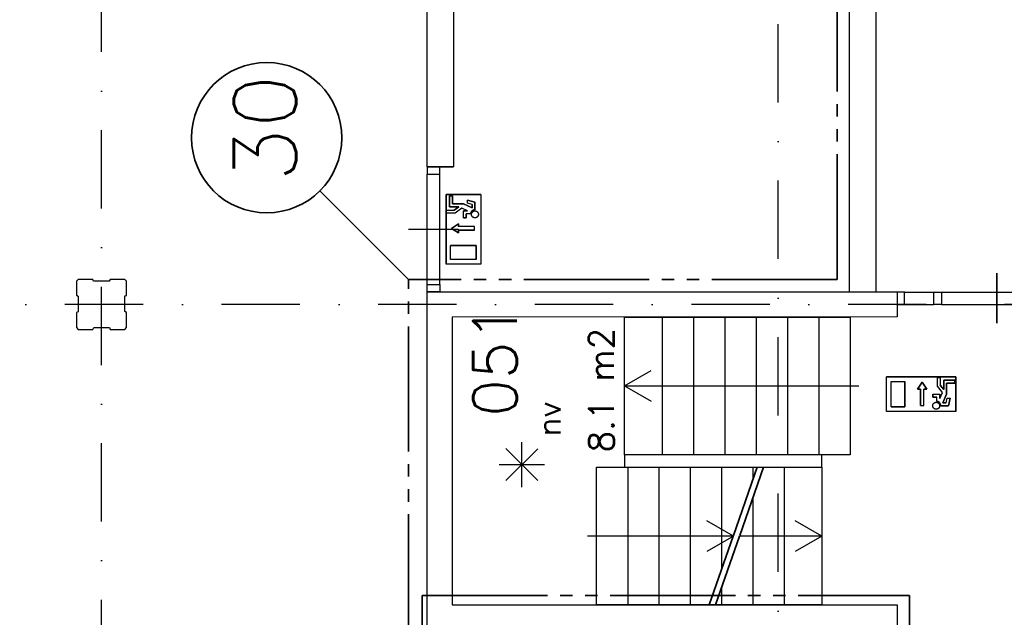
# Model space of a CAD drawing. Extents: x 36324 to 146208, y -50294 to 26426.
# Tile 29 of 39: x 98910 to 106769, y 11098 to 15871. Entities that reach past the tile are written whole.
import ezdxf
from ezdxf.enums import TextEntityAlignment as Align

# ---------------------------------------------------------------- set-up
doc = ezdxf.new("R2010")
doc.units = 0
doc.header["$LTSCALE"] = 100
doc.linetypes.add('B0302', pattern=[12.5, 6.25, -3.125, 0, -3.125])
doc.linetypes.add('B0804', pattern=[15, 10, -1, 1, -1, 1, -1])
for name, color, linetype in [('Bouwkundig', 253, 'CONTINUOUS'), ('Bouwkundig tekst', 252, 'CONTINUOUS'), ('Stramien', 252, 'B0302')]:
    doc.layers.add(name, color=color, linetype=linetype)
doc.layers.add('brandscheiding', color=40, linetype='B0804', lineweight=35)
doc.styles.add('bouwk tekst', font='romans.shx')
doc.styles.get("Standard").update_dxf_attribs({"font": 'romans.shx'})

msp = doc.modelspace()

# ---------------------------------------------------------------- linework, layer by layer
at = {"layer": 'Bouwkundig', "linetype": 'Continuous'}
for p, q in [((102590.3, 14473.7), (102312.8, 14473.7)), ((102312.8, 14473.7), (102312.8, 13918.8)), ((102340.6, 14464.5), (102340.6, 14376.6)), ((102363.7, 14464.5), (102340.6, 14464.5)), ((102363.7, 14399.7), (102363.7, 14464.5)), ((102590.3, 14473.7), (102590.3, 13918.8)), ((102452.5, 14399.7), (102363.7, 14399.7)), ((102520.9, 14368.6), (102452.5, 14399.7)), ((102544, 14413.6), (102483.9, 14428.6)), ((102483.9, 14404.8), (102483.9, 14428.6)), ((102520.9, 14395.5), (102483.9, 14404.8)), ((102520.9, 14395.5), (102520.9, 14368.6)), ((102544, 14352.6), (102544, 14413.6)), ((102317.5, 14348.9), (102378.9, 14348.9)), ((102317.5, 14325.7), (102317.5, 14348.9)), ((102386.8, 14325.7), (102317.5, 14325.7)), ((102340.6, 14376.6), (102414.5, 14376.6)), ((102414.5, 14376.6), (102378.9, 14348.9)), ((102438.2, 14365.7), (102386.8, 14325.7)), ((102485.2, 14344.2), (102438.1, 14365.6)), ((102451.6, 14288.7), (102451.6, 14344.2)), ((102485.2, 14344.2), (102451.6, 14344.2)), ((102474.7, 14288.7), (102474.7, 14321.1)), ((102508.2, 14321.1), (102474.7, 14321.1)), ((102356.2, 14204.6), (102411.7, 14241.6)), ((102411.7, 14241.6), (102411.7, 14218.5)), ((102451.6, 14288.7), (102474.7, 14288.7)), ((102411.7, 14167.6), (102356.2, 14204.6)), ((102541.1, 14218.5), (102411.7, 14218.5)), ((102411.7, 14190.8), (102411.7, 14167.6)), ((102541.1, 14190.8), (102411.7, 14190.8)), ((102349.8, 13955.8), (102349.8, 14066.8)), ((102553.3, 14066.8), (102349.8, 14066.8)), ((102553.3, 13955.8), (102553.3, 14066.8)), ((102590.3, 13918.8), (102312.8, 13918.8)), ((102553.3, 13955.8), (102349.8, 13955.8)), ((106382.8, 13018.8), (105827.9, 13018.8)), ((105827.9, 12741.4), (105827.9, 13018.8)), ((105864.9, 12981.8), (105975.9, 12981.8)), ((105864.9, 12778.4), (105864.9, 12981.8)), ((105975.9, 12778.4), (105975.9, 12981.8)), ((106076.7, 12920), (106113.7, 12975.5)), ((106113.7, 12975.5), (106150.7, 12920)), ((106234.8, 12944.8), (106234.8, 13014.2)), ((106234.8, 13014.2), (106257.9, 13014.2)), ((106257.9, 13014.2), (106257.9, 12952.8)), ((106373.5, 12991.1), (106285.7, 12991.1)), ((106285.7, 12991.1), (106285.7, 12917.1)), ((106308.8, 12967.9), (106373.5, 12967.9)), ((106308.8, 12879.2), (106308.8, 12967.9)), ((106373.5, 12967.9), (106373.5, 12991.1)), ((106382.8, 12741.4), (106382.8, 13018.8)), ((106099.8, 12920), (106076.7, 12920)), ((106099.8, 12790.5), (106099.8, 12920)), ((106127.6, 12790.5), (106127.6, 12920)), ((106150.7, 12920), (106127.6, 12920)), ((106274.8, 12893.4), (106234.8, 12944.8)), ((106253.3, 12846.5), (106274.7, 12893.6)), ((106285.7, 12917.1), (106257.9, 12952.8)), ((106197.8, 12880.1), (106253.3, 12880.1)), ((106197.8, 12880.1), (106197.8, 12857)), ((106197.8, 12857), (106230.2, 12857)), ((106230.2, 12823.4), (106230.2, 12857)), ((106253.3, 12846.5), (106253.3, 12880.1)), ((106277.7, 12810.7), (106308.8, 12879.2)), ((106304.6, 12810.7), (106277.7, 12810.7)), ((106304.6, 12810.7), (106313.9, 12847.7)), ((106313.9, 12847.7), (106337.7, 12847.7)), ((106322.7, 12787.6), (106337.7, 12847.7)), ((106382.8, 12741.4), (105827.9, 12741.4)), ((105864.9, 12778.4), (105975.9, 12778.4)), ((106261.7, 12787.6), (106322.7, 12787.6)), ((102919.2, 12136.3, 2600), (102919.2, 12498, 2600)), ((103046.8, 12189.9, 2600), (102791.1, 12445.6, 2600)), ((102791.1, 12189.9, 2600), (103045.5, 12444.3, 2600)), ((102738.4, 12317.1, 2600), (103098.2, 12317.1, 2600))]:
    msp.add_line(p, q, dxfattribs=at)
for points in [[(102162.8, 14696.3), (102162.8, 19596.3)], [(105534.3, 13697.3), (105534.3, 19196.3)], [(105744.3, 19196.3), (105744.3, 13697.3)], [(102372.8, 19096.3), (102372.8, 14696.3)], [(102162.8, 14696.3), (102372.8, 14696.3)], [(102372.8, 14696.3), (102162.8, 14696.3)], [(102162.8, 13756.3), (102162.8, 14636.5)], [(102262.8, 13756.3), (102262.6, 14636.5)], [(102312.8, 14473.7), (102590.3, 14473.7), (102590.3, 13918.8), (102312.8, 13918.8), (102312.8, 14473.7)], [(102340.6, 14464.5), (102363.7, 14464.5), (102363.7, 14399.7), (102452.5, 14399.7), (102520.9, 14368.6), (102520.9, 14395.5), (102483.9, 14404.8), (102483.9, 14428.6), (102544, 14413.6), (102544, 14352.6), (102538.2, 14352.1), (102535.7, 14351.6), (102533.2, 14350.9), (102530.4, 14349.9), (102526.9, 14348.3), (102524.2, 14346.7), (102522.4, 14345.4), (102520, 14343.4), (102518.1, 14341.6), (102515.7, 14338.8), (102513.7, 14336.1), (102512, 14333.1), (102510.6, 14330.1), (102509.2, 14326), (102508.5, 14323.1), (102507.9, 14321.1), (102474.7, 14321.1), (102474.7, 14288.7), (102451.6, 14288.7), (102451.6, 14344.2), (102485.2, 14344.2), (102438.1, 14365.6), (102386.8, 14325.7), (102317.5, 14325.7), (102317.5, 14348.9), (102378.9, 14348.9), (102414.5, 14376.6), (102340.6, 14376.6), (102340.6, 14464.5)], [(102544, 14352.6), (102543.6, 14352.6), (102543.2, 14352.6), (102542.8, 14352.6), (102542.4, 14352.6), (102542, 14352.5), (102541.6, 14352.5), (102541.2, 14352.5), (102540.8, 14352.5), (102540.4, 14352.4), (102540, 14352.4), (102539.6, 14352.3), (102539.2, 14352.3), (102538.8, 14352.2), (102538.4, 14352.1), (102538, 14352.1), (102537.6, 14352), (102537.2, 14351.9), (102536.8, 14351.9), (102536.4, 14351.8), (102536, 14351.7), (102535.6, 14351.6), (102535.2, 14351.5), (102534.8, 14351.4), (102534.4, 14351.3), (102534, 14351.2), (102533.6, 14351.1), (102533.2, 14350.9), (102532.8, 14350.8), (102532.5, 14350.7), (102532.1, 14350.6), (102531.7, 14350.4), (102531.3, 14350.3), (102530.9, 14350.1), (102530.5, 14350), (102530.2, 14349.8), (102529.8, 14349.7), (102529.4, 14349.5), (102529, 14349.3), (102528.7, 14349.2), (102528.3, 14349), (102527.9, 14348.8), (102527.6, 14348.6), (102527.2, 14348.4), (102526.9, 14348.3), (102526.5, 14348.1), (102526.1, 14347.9), (102525.8, 14347.7), (102525.4, 14347.4), (102525.1, 14347.2), (102524.8, 14347), (102524.4, 14346.8), (102524.1, 14346.6), (102523.7, 14346.3), (102523.4, 14346.1), (102523.1, 14345.9), (102522.7, 14345.6), (102522.4, 14345.4), (102522.1, 14345.2), (102521.8, 14344.9), (102521.4, 14344.7), (102521.1, 14344.4), (102520.8, 14344.1), (102520.5, 14343.9), (102520.2, 14343.6), (102519.9, 14343.3), (102519.6, 14343.1), (102519.3, 14342.8), (102519, 14342.5), (102518.7, 14342.2), (102518.4, 14341.9), (102518.1, 14341.6), (102517.9, 14341.4), (102517.6, 14341.1), (102517.3, 14340.8), (102517, 14340.5), (102516.8, 14340.1), (102516.5, 14339.8), (102516.2, 14339.5), (102516, 14339.2), (102515.7, 14338.9), (102515.5, 14338.6), (102515.2, 14338.2), (102515, 14337.9), (102514.7, 14337.6), (102514.5, 14337.3), (102514.3, 14336.9), (102514, 14336.6), (102513.8, 14336.3), (102513.6, 14335.9), (102513.4, 14335.6), (102513.2, 14335.2), (102513, 14334.9), (102512.8, 14334.5), (102512.5, 14334.2), (102512.4, 14333.8), (102512.2, 14333.4), (102512, 14333.1), (102511.8, 14332.7), (102511.6, 14332.4), (102511.4, 14332), (102511.3, 14331.6), (102511.1, 14331.3), (102510.9, 14330.9), (102510.8, 14330.5), (102510.6, 14330.1), (102510.5, 14329.8), (102510.3, 14329.4), (102510.2, 14329), (102510, 14328.6), (102509.9, 14328.2), (102509.8, 14327.8), (102509.6, 14327.5), (102509.5, 14327.1), (102509.4, 14326.7), (102509.3, 14326.3), (102509.2, 14325.9), (102509.1, 14325.5), (102509, 14325.1), (102508.9, 14324.7), (102508.8, 14324.3), (102508.7, 14323.9), (102508.6, 14323.5), (102508.5, 14323.1), (102508.5, 14322.7), (102508.4, 14322.3), (102508.3, 14321.9), (102508.3, 14321.5), (102508.2, 14321.1)], [(102548.1, 14343.9), (102552.8, 14342.8), (102557.9, 14340.5), (102561.8, 14337.8), (102564.3, 14335.5), (102567.2, 14331.7), (102569.4, 14327.8), (102571.2, 14322.2), (102571.7, 14314.8), (102570.6, 14308.6), (102569.1, 14304.5), (102567.9, 14302.4), (102566.2, 14299.8), (102564.4, 14297.6), (102561, 14294.5), (102557.4, 14292.2), (102553.1, 14290.3), (102547.4, 14288.9), (102543.2, 14288.8), (102539.6, 14289.1), (102534, 14290.6), (102530.5, 14292.2), (102526.2, 14295.2), (102522, 14299.6), (102520.1, 14302.4), (102518, 14306.8), (102516.8, 14311.2), (102516.3, 14317.9), (102517.3, 14324), (102518.9, 14328.2), (102520.7, 14331.5), (102523.1, 14334.7), (102526.5, 14338), (102530.4, 14340.7), (102533.7, 14342.2), (102538, 14343.6), (102540.8, 14344), (102545.4, 14344.2), (102548.1, 14343.9)], [(102563.7, 14296.9), (102562.7, 14295.9), (102561.6, 14295), (102560.6, 14294.2), (102559.5, 14293.4), (102558.3, 14292.7), (102557.1, 14292), (102555.9, 14291.4), (102554.7, 14290.9), (102553.4, 14290.4), (102552.1, 14289.9), (102550.8, 14289.6), (102549.5, 14289.3), (102548.1, 14289), (102546.8, 14288.9), (102545.4, 14288.8), (102544, 14288.7), (102542.7, 14288.8), (102541.3, 14288.9), (102540, 14289), (102538.6, 14289.3), (102537.3, 14289.6), (102536, 14289.9), (102534.7, 14290.4), (102533.4, 14290.9), (102532.2, 14291.4), (102531, 14292), (102529.8, 14292.7), (102528.6, 14293.4), (102527.5, 14294.2), (102526.4, 14295), (102525.4, 14295.9), (102524.4, 14296.9), (102523.5, 14297.9), (102522.6, 14298.9), (102521.8, 14300), (102521, 14301.1), (102520.2, 14302.2), (102519.6, 14303.4), (102519, 14304.6), (102518.4, 14305.9), (102517.9, 14307.1), (102517.5, 14308.4), (102517.1, 14309.7), (102516.8, 14311.1), (102516.6, 14312.4), (102516.4, 14313.8), (102516.3, 14315.1), (102516.3, 14316.5), (102516.3, 14317.8), (102516.4, 14319.2), (102516.6, 14320.6), (102516.8, 14321.9), (102517.1, 14323.2), (102517.5, 14324.5), (102517.9, 14325.8), (102518.4, 14327.1), (102519, 14328.3), (102519.6, 14329.6), (102520.2, 14330.8), (102521, 14331.9), (102521.8, 14333), (102522.6, 14334.1), (102523.5, 14335.1), (102524.4, 14336.1), (102525.4, 14337), (102526.4, 14337.9), (102527.5, 14338.8), (102528.6, 14339.6), (102529.8, 14340.3), (102531, 14341), (102532.2, 14341.6), (102533.4, 14342.1), (102534.7, 14342.6), (102536, 14343), (102537.3, 14343.4), (102538.6, 14343.7), (102540, 14343.9), (102541.3, 14344.1), (102542.7, 14344.2), (102544, 14344.2), (102545.4, 14344.2), (102546.8, 14344.1), (102548.1, 14343.9), (102549.5, 14343.7), (102550.8, 14343.4), (102552.1, 14343), (102553.4, 14342.6), (102554.7, 14342.1), (102555.9, 14341.6), (102557.1, 14341), (102558.3, 14340.3), (102559.5, 14339.6), (102560.6, 14338.8), (102561.6, 14337.9), (102562.7, 14337), (102563.7, 14336.1), (102564.6, 14335.1), (102565.5, 14334.1), (102566.3, 14333), (102567.1, 14331.9), (102567.8, 14330.7), (102568.5, 14329.6), (102569.1, 14328.3), (102569.7, 14327.1), (102570.2, 14325.8), (102570.6, 14324.5), (102571, 14323.2), (102571.3, 14321.9), (102571.5, 14320.6), (102571.7, 14319.2), (102571.8, 14317.8), (102571.8, 14316.5), (102571.8, 14315.1), (102571.7, 14313.8), (102571.5, 14312.4), (102571.3, 14311.1), (102571, 14309.7), (102570.6, 14308.4), (102570.2, 14307.1), (102569.7, 14305.9), (102569.1, 14304.6), (102568.5, 14303.4), (102567.8, 14302.2), (102567.1, 14301.1), (102566.3, 14300), (102565.5, 14298.9), (102564.6, 14297.9), (102563.7, 14296.9)], [(102541.1, 14190.8), (102541.1, 14218.5), (102411.7, 14218.5), (102411.7, 14241.6), (102356.2, 14204.6), (102411.7, 14167.6), (102411.7, 14190.8), (102541.1, 14190.8)], [(102412.8, 14196.3), (102212.8, 14196.3), (102012.8, 14196.3)], [(102349.8, 14066.8), (102553.3, 14066.8), (102553.3, 13955.8), (102349.8, 13955.8), (102349.8, 14066.8)], [(106710.3, 13446.4), (106710.3, 13646.4), (106710.3, 13846.4)], [(106710.3, 13846.3), (106710.3, 13646.3), (106710.3, 13446.3)], [(99363, 13412.3), (99378, 13397.3), (99493, 13397.3), (99501, 13412.3), (99626, 13412.3), (99631, 13397.3), (99748, 13397.3), (99763, 13412.3), (99763, 13531.3), (99748, 13539.3), (99748, 13664.3), (99763, 13669.3), (99763, 13782.3), (99748, 13797.3), (99633, 13797.3), (99625, 13782.3), (99500, 13782.3), (99495, 13797.3), (99378, 13797.3), (99363, 13782.3), (99363, 13671.3), (99378, 13663.3), (99378, 13538.3), (99363, 13533.3), (99363, 13412.3)], [(102162.8, 13497.3), (102162.8, 13697.3)], [(102162.8, 13697.3), (105912.8, 13697.3)], [(105912.8, 13697.3), (105912.8, 13497.3)], [(105972.6, 13696), (106207.8, 13696)], [(106267.6, 13696), (107153.1, 13696)], [(102162.8, 10996.3), (102162.8, 13596.3)], [(105972.6, 13596.3), (106207.8, 13596.3)], [(106267.6, 13596.3), (107153.1, 13596.3)], [(105912.8, 13497.3), (102362.8, 13496.3)], [(102362.8, 13496.3), (102362.8, 11196.3)], [(104037.8, 13496.3), (104037.8, 12396.3)], [(104287.8, 13496.3), (104287.8, 12396.3)], [(104537.8, 13496.3), (104537.8, 12396.3)], [(104787.8, 13496.3), (104787.8, 12396.3)], [(105037.8, 13496.3), (105037.8, 12396.3)], [(105287.8, 13496.3), (105287.8, 12396.3)], [(103737.8, 12946.3), (103950.3, 13069.3)], [(106382.8, 13018.8), (106382.8, 12741.4), (105827.9, 12741.4), (105827.9, 13018.8), (106382.8, 13018.8)], [(105975.9, 12981.8), (105975.9, 12778.4), (105864.9, 12778.4), (105864.9, 12981.8), (105975.9, 12981.8)], [(106099.8, 12790.5), (106127.6, 12790.5), (106127.6, 12920), (106150.7, 12920), (106113.7, 12975.5), (106076.7, 12920), (106099.8, 12920), (106099.8, 12790.5)], [(106373.5, 12991.1), (106373.5, 12967.9), (106308.8, 12967.9), (106308.8, 12879.2), (106277.7, 12810.7), (106304.6, 12810.7), (106313.9, 12847.7), (106337.7, 12847.7), (106322.7, 12787.6), (106261.7, 12787.6), (106261.2, 12793.5), (106260.7, 12795.9), (106260, 12798.5), (106259, 12801.2), (106257.4, 12804.7), (106255.7, 12807.5), (106254.4, 12809.3), (106252.5, 12811.6), (106250.7, 12813.5), (106247.9, 12816), (106245.2, 12817.9), (106242.1, 12819.7), (106239.2, 12821), (106235.1, 12822.4), (106232.1, 12823.1), (106230.2, 12823.8), (106230.2, 12857), (106197.8, 12857), (106197.8, 12880.1), (106253.3, 12880.1), (106253.3, 12846.5), (106274.7, 12893.6), (106234.8, 12944.8), (106234.8, 13014.2), (106257.9, 13014.2), (106257.9, 12952.8), (106285.7, 12917.1), (106285.7, 12991.1), (106373.5, 12991.1)], [(103737.8, 12946.3), (103950.3, 12823.3)], [(103737.8, 12946.3), (105607.8, 12946.3)], [(106206, 12768), (106205, 12769), (106204.1, 12770), (106203.3, 12771.1), (106202.5, 12772.2), (106201.8, 12773.3), (106201.1, 12774.5), (106200.5, 12775.7), (106199.9, 12777), (106199.4, 12778.3), (106199, 12779.6), (106198.7, 12780.9), (106198.4, 12782.2), (106198.1, 12783.5), (106198, 12784.9), (106197.9, 12786.2), (106197.8, 12787.6), (106197.9, 12789), (106198, 12790.3), (106198.1, 12791.7), (106198.4, 12793), (106198.7, 12794.3), (106199, 12795.7), (106199.4, 12797), (106199.9, 12798.2), (106200.5, 12799.5), (106201.1, 12800.7), (106201.8, 12801.9), (106202.5, 12803), (106203.3, 12804.1), (106204.1, 12805.2), (106205, 12806.2), (106206, 12807.2), (106206.9, 12808.2), (106208, 12809.1), (106209, 12809.9), (106210.2, 12810.7), (106211.3, 12811.4), (106212.5, 12812.1), (106213.7, 12812.7), (106215, 12813.2), (106216.2, 12813.7), (106217.5, 12814.2), (106218.8, 12814.5), (106220.2, 12814.8), (106221.5, 12815.1), (106222.9, 12815.2), (106224.2, 12815.3), (106225.6, 12815.4), (106226.9, 12815.3), (106228.3, 12815.2), (106229.6, 12815.1), (106231, 12814.8), (106232.3, 12814.5), (106233.6, 12814.2), (106234.9, 12813.7), (106236.2, 12813.2), (106237.4, 12812.7), (106238.6, 12812.1), (106239.8, 12811.4), (106241, 12810.7), (106242.1, 12809.9), (106243.2, 12809.1), (106244.2, 12808.2), (106245.2, 12807.2), (106246.1, 12806.2), (106247, 12805.2), (106247.9, 12804.1), (106248.6, 12803), (106249.4, 12801.9), (106250, 12800.7), (106250.7, 12799.5), (106251.2, 12798.2), (106251.7, 12797), (106252.1, 12795.7), (106252.5, 12794.3), (106252.8, 12793), (106253, 12791.7), (106253.2, 12790.3), (106253.3, 12789), (106253.3, 12787.6), (106253.3, 12786.2), (106253.2, 12784.9), (106253, 12783.5), (106252.8, 12782.2), (106252.5, 12780.9), (106252.1, 12779.6), (106251.7, 12778.3), (106251.2, 12777), (106250.7, 12775.7), (106250, 12774.5), (106249.4, 12773.3), (106248.6, 12772.2), (106247.9, 12771.1), (106247, 12770), (106246.1, 12769), (106245.2, 12768), (106244.2, 12767.1), (106243.2, 12766.2), (106242.1, 12765.3), (106241, 12764.5), (106239.8, 12763.8), (106238.6, 12763.1), (106237.4, 12762.5), (106236.2, 12762), (106234.9, 12761.5), (106233.6, 12761.1), (106232.3, 12760.7), (106231, 12760.4), (106229.6, 12760.2), (106228.3, 12760), (106226.9, 12759.9), (106225.6, 12759.9), (106224.2, 12759.9), (106222.9, 12760), (106221.5, 12760.2), (106220.2, 12760.4), (106218.8, 12760.7), (106217.5, 12761.1), (106216.2, 12761.5), (106215, 12762), (106213.7, 12762.5), (106212.5, 12763.1), (106211.3, 12763.8), (106210.2, 12764.5), (106209, 12765.3), (106208, 12766.2), (106206.9, 12767.1), (106206, 12768)], [(106253, 12783.5), (106251.9, 12778.9), (106249.6, 12773.8), (106246.9, 12769.9), (106244.5, 12767.4), (106240.8, 12764.4), (106236.9, 12762.3), (106231.2, 12760.5), (106223.9, 12759.9), (106217.7, 12761), (106213.6, 12762.6), (106211.5, 12763.7), (106208.9, 12765.5), (106206.7, 12767.3), (106203.6, 12770.6), (106201.3, 12774.2), (106199.4, 12778.5), (106198, 12784.2), (106197.8, 12788.5), (106198.2, 12792), (106199.7, 12797.7), (106201.3, 12801.1), (106204.3, 12805.4), (106208.7, 12809.6), (106211.5, 12811.5), (106215.9, 12813.6), (106220.3, 12814.8), (106227, 12815.3), (106233, 12814.3), (106237.3, 12812.8), (106240.6, 12810.9), (106243.7, 12808.6), (106247.1, 12805.2), (106249.7, 12801.2), (106251.3, 12797.9), (106252.6, 12793.7), (106253.1, 12790.9), (106253.3, 12786.3), (106253, 12783.5)], [(106261.7, 12787.6), (106261.7, 12788), (106261.7, 12788.4), (106261.7, 12788.8), (106261.6, 12789.2), (106261.6, 12789.6), (106261.6, 12790), (106261.6, 12790.5), (106261.5, 12790.9), (106261.5, 12791.3), (106261.5, 12791.7), (106261.4, 12792.1), (106261.4, 12792.5), (106261.3, 12792.9), (106261.2, 12793.3), (106261.2, 12793.7), (106261.1, 12794.1), (106261, 12794.5), (106260.9, 12794.9), (106260.9, 12795.3), (106260.8, 12795.7), (106260.7, 12796.1), (106260.6, 12796.5), (106260.5, 12796.9), (106260.4, 12797.3), (106260.3, 12797.6), (106260.1, 12798), (106260, 12798.4), (106259.9, 12798.8), (106259.8, 12799.2), (106259.6, 12799.6), (106259.5, 12800), (106259.4, 12800.4), (106259.2, 12800.7), (106259.1, 12801.1), (106258.9, 12801.5), (106258.8, 12801.9), (106258.6, 12802.2), (106258.4, 12802.6), (106258.3, 12803), (106258.1, 12803.3), (106257.9, 12803.7), (106257.7, 12804.1), (106257.5, 12804.4), (106257.3, 12804.8), (106257.1, 12805.1), (106256.9, 12805.5), (106256.7, 12805.9), (106256.5, 12806.2), (106256.3, 12806.6), (106256.1, 12806.9), (106255.9, 12807.2), (106255.7, 12807.6), (106255.4, 12807.9), (106255.2, 12808.3), (106255, 12808.6), (106254.7, 12808.9), (106254.5, 12809.2), (106254.2, 12809.6), (106254, 12809.9), (106253.7, 12810.2), (106253.5, 12810.5), (106253.2, 12810.8), (106253, 12811.1), (106252.7, 12811.5), (106252.4, 12811.8), (106252.2, 12812.1), (106251.9, 12812.4), (106251.6, 12812.7), (106251.3, 12812.9), (106251, 12813.2), (106250.7, 12813.5), (106250.4, 12813.8), (106250.1, 12814.1), (106249.8, 12814.4), (106249.5, 12814.6), (106249.2, 12814.9), (106248.9, 12815.2), (106248.6, 12815.4), (106248.3, 12815.7), (106248, 12815.9), (106247.7, 12816.2), (106247.3, 12816.4), (106247, 12816.7), (106246.7, 12816.9), (106246.3, 12817.1), (106246, 12817.4), (106245.7, 12817.6), (106245.3, 12817.8), (106245, 12818.1), (106244.6, 12818.3), (106244.3, 12818.5), (106244, 12818.7), (106243.6, 12818.9), (106243.2, 12819.1), (106242.9, 12819.3), (106242.5, 12819.5), (106242.2, 12819.7), (106241.8, 12819.9), (106241.4, 12820), (106241.1, 12820.2), (106240.7, 12820.4), (106240.3, 12820.6), (106240, 12820.7), (106239.6, 12820.9), (106239.2, 12821), (106238.8, 12821.2), (106238.5, 12821.3), (106238.1, 12821.5), (106237.7, 12821.6), (106237.3, 12821.8), (106236.9, 12821.9), (106236.5, 12822), (106236.2, 12822.1), (106235.8, 12822.3), (106235.4, 12822.4), (106235, 12822.5), (106234.6, 12822.6), (106234.2, 12822.7), (106233.8, 12822.8), (106233.4, 12822.9), (106233, 12822.9), (106232.6, 12823), (106232.2, 12823.1), (106231.8, 12823.2), (106231.4, 12823.2), (106231, 12823.3), (106230.6, 12823.4), (106230.2, 12823.4)], [(103737.8, 12396.3), (103737.8, 12296.3)], [(105312.8, 12296.3), (105312.8, 12396.3)], [(103762.8, 12296.3), (103762.8, 11196.3)], [(104012.8, 12296.3), (104012.8, 11196.3)], [(104262.8, 12296.3), (104262.8, 11196.3)], [(104512.8, 12296.3), (104512.8, 11481.3)], [(104762.8, 12296.3), (104762.8, 12200.3)], [(105012.8, 12296.3), (105012.8, 11196.3)], [(104762.8, 12055.3), (104762.8, 11196.3)], [(104606.8, 11746.3), (104394.3, 11869.3)], [(105312.8, 11746.3), (105100.3, 11869.3)], [(104606.8, 11746.3), (103442.8, 11746.3)], [(104606.8, 11746.3), (104394.3, 11623.3)], [(105312.8, 11746.3), (104655.3, 11746.3)], [(105312.8, 11746.3), (105100.3, 11623.3)], [(104512.8, 11337.3), (104512.8, 11196.3)], [(102362.8, 11196.3), (105912.8, 11196.3)], [(105912.8, 11196.3), (105912.8, 10996.3)]]:
    msp.add_lwpolyline(points, dxfattribs=at)
for points in [[(102162.8, 14696.3), (102162.8, 14636.5), (102262.6, 14636.5), (102262.6, 14696.3)], [(102544, 14352.6), (102537.4, 14352), (102527.4, 14348.5), (102521.9, 14345), (102518, 14341.5), (102513.3, 14335.4), (102510.2, 14329), (102508.7, 14324.1), (102507.9, 14321.1), (102474.7, 14321.1), (102474.7, 14288.7), (102451.6, 14288.7), (102451.6, 14344.2), (102485.2, 14344.2), (102438.1, 14365.6), (102386.8, 14325.7), (102317.5, 14325.7), (102317.5, 14348.9), (102378.9, 14348.9), (102414.5, 14376.6), (102340.6, 14376.6), (102340.6, 14464.5), (102363.7, 14464.5), (102363.7, 14399.7), (102452.5, 14399.7), (102520.9, 14368.6), (102520.9, 14395.5), (102483.9, 14404.8), (102483.9, 14428.6), (102544, 14413.6)], [(102162.8, 13696.3), (102162.8, 13756.3), (102262.8, 13756.3), (102262.8, 13696.3)], [(105912.8, 13596.3), (105972.6, 13596.3), (105972.6, 13696), (105912.8, 13696)], [(106267.6, 13596.3), (106207.8, 13596.3), (106207.8, 13696), (106267.6, 13696)], [(105537.8, 13496.3), (105537.8, 12396.3), (103737.8, 12396.3), (103737.8, 13496.3)], [(106261.7, 12787.6), (106261.1, 12794.3), (106257.6, 12804.3), (106254.1, 12809.7), (106250.6, 12813.7), (106244.5, 12818.4), (106238.1, 12821.5), (106233.2, 12822.9), (106230.2, 12823.8), (106230.2, 12857), (106197.8, 12857), (106197.8, 12880.1), (106253.3, 12880.1), (106253.3, 12846.5), (106274.7, 12893.6), (106234.8, 12944.8), (106234.8, 13014.2), (106257.9, 13014.2), (106257.9, 12952.8), (106285.7, 12917.1), (106285.7, 12991.1), (106373.5, 12991.1), (106373.5, 12967.9), (106308.8, 12967.9), (106308.8, 12879.2), (106277.7, 12810.7), (106304.6, 12810.7), (106313.9, 12847.7), (106337.7, 12847.7), (106322.7, 12787.6)], [(103512.8, 11196.3), (103512.8, 12296.3), (105312.8, 12296.3), (105312.8, 11196.3)]]:
    msp.add_lwpolyline(points, close=True, dxfattribs=at)
at = {"layer": 'brandscheiding'}
for p, q in [((105434.3, 13797.3), (105434.3, 20196.3)), ((102012.8, 13797.3), (101305.7, 14504.4)), ((105434.3, 13797.3), (102012.8, 13797.3)), ((102122.8, 11271.3), (102122.8, 10090.2)), ((102122.8, 11271.3), (106012.8, 11271.3)), ((106012.8, 11271.3), (106012.8, 9796.3))]:
    msp.add_line(p, q, dxfattribs=at)
for points in [[(112986.1, 7912.4), (113606.7, 9620.7), (113405.9, 9821.3), (107022.8, 9821.3), (107022.8, 8235.2), (107075.4, 8041), (105177.6, 7224.8), (104794.8, 7921.4), (104746.8, 7921.4), (104687.8, 7980.3), (104687.8, 8186.4), (104702.8, 8191.4), (104702.8, 8217.4), (104687.8, 8225.4), (104687.8, 8412.4), (104837.4, 8561.9), (104837.9, 10071.3), (105737.8, 10071.3), (105737.8, 10921.3), (102012.8, 10921.3), (102012.8, 13797.3)], [(104796.3, 12296.3), (104606.8, 11752.3)], [(104846.3, 12296.3), (104656.8, 11752.3)], [(104605.3, 11746.3), (104413.8, 11196.3)], [(104655.3, 11746.3), (104463.8, 11196.3)]]:
    msp.add_lwpolyline(points, dxfattribs=at)
at = {"layer": 'brandscheiding', "linetype": 'Continuous'}
msp.add_circle((100881.5, 14928.6), 600, dxfattribs=at)
at = {"layer": 'Stramien'}
for p, q in [((99562.8, -40641.2), (99562.8, 26425.7)), ((104962.8, -49794.2), (104962.8, 26297.9)), ((133648.8, 13596.8), (91537.9, 13596.8))]:
    msp.add_line(p, q, dxfattribs=at)

# ---------------------------------------------------------------- texts
at = {"layer": 'Bouwkundig tekst', "linetype": 'Continuous'}
msp.add_text('051', height=350, rotation=90, dxfattribs=at).set_placement((102878.5, 12700.4))
msp.add_text('nv', height=185.94, rotation=90, dxfattribs=at).set_placement((103134.7, 12682.7, 2600), align=Align.MIDDLE)
at = {"layer": 'Bouwkundig tekst', "linetype": 'Continuous', "insert": (103453.6, 12415.4), "char_height": 200, "width": 1805, "attachment_point": 1, "rotation": 90, "style": 'bouwk tekst'}
msp.add_mtext('8.1 m2', dxfattribs=at)
at = {"layer": 'brandscheiding', "linetype": 'Continuous'}
msp.add_text('30', height=500, rotation=90, dxfattribs=at).set_placement((101118.1, 14576.3))

doc.saveas('drawing.dxf')
